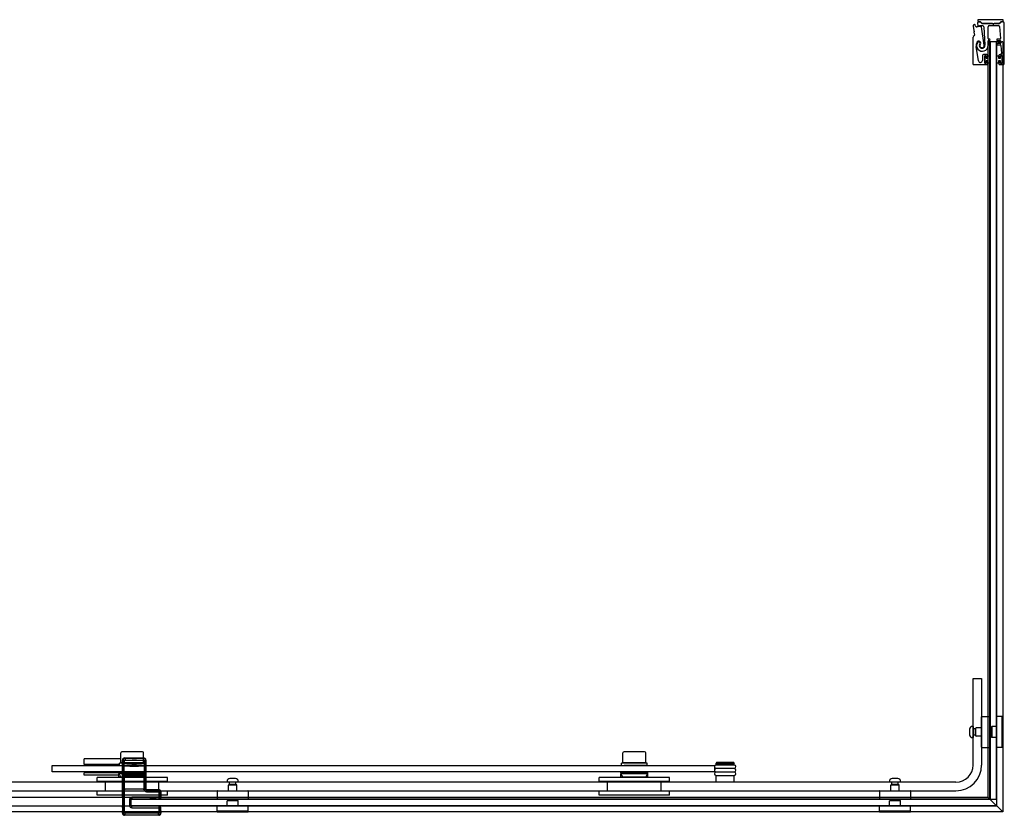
# Model space of a CAD drawing. Header units: millimetres. Extents: x 3698.08 to 3699.46, y 3609.2 to 3609.95.
# Tile 2 of 2: x 3698.54 to 3699.46, y 3609.2 to 3609.95. Entities that reach past the tile are written whole.
import ezdxf

# ---------------------------------------------------------------- set-up
doc = ezdxf.new("R2010")
doc.units = ezdxf.units.MM
doc.layers.add('SANINDUSA', color=3, linetype='Continuous')

msp = doc.modelspace()

# ---------------------------------------------------------------- linework, layer by layer
at = {"layer": 'SANINDUSA'}
for p, q in [((3699.43893, 3609.94635), (3699.43893, 3609.94535)), ((3699.46287, 3609.94635), (3699.43893, 3609.94635)), ((3699.44092, 3609.94428), (3699.43992, 3609.94428)), ((3699.43993, 3609.94435), (3699.44092, 3609.94435)), ((3699.44092, 3609.94428), (3699.44092, 3609.94428)), ((3699.44254, 3609.94308), (3699.44162, 3609.94399)), ((3699.44187, 3609.94396), (3699.44278, 3609.94307)), ((3699.45928, 3609.94307), (3699.46019, 3609.94396)), ((3699.46044, 3609.94398), (3699.45954, 3609.94308)), ((3699.46114, 3609.94435), (3699.46187, 3609.94435)), ((3699.46261, 3609.94428), (3699.46114, 3609.94428)), ((3699.46287, 3609.94535), (3699.46287, 3609.94635)), ((3699.43466, 3609.94045), (3699.43526, 3609.93614)), ((3699.43538, 3609.93594), (3699.43574, 3609.93566)), ((3699.4358, 3609.93524), (3699.43553, 3609.93488)), ((3699.43704, 3609.94023), (3699.43666, 3609.94147)), ((3699.4387, 3609.94277), (3699.43912, 3609.94079)), ((3699.44516, 3609.92253), (3699.44262, 3609.93976)), ((3699.44324, 3609.94288), (3699.45882, 3609.94288)), ((3699.4526, 3609.94278), (3699.44324, 3609.94278)), ((3699.44476, 3609.93975), (3699.44568, 3609.92236)), ((3699.44873, 3609.92872), (3699.44873, 3609.93978)), ((3699.44973, 3609.94078), (3699.45842, 3609.94078)), ((3699.45326, 3609.94223), (3699.45278, 3609.94271)), ((3699.45444, 3609.94271), (3699.45396, 3609.94223)), ((3699.45883, 3609.94278), (3699.45462, 3609.94278)), ((3699.45941, 3609.93985), (3699.4602, 3609.92875)), ((3699.46386, 3609.90528), (3699.46386, 3609.94303)), ((3699.43453, 3609.92976), (3699.43453, 3609.90528)), ((3699.43573, 3609.93138), (3699.43482, 3609.93047)), ((3699.43547, 3609.93465), (3699.43587, 3609.9318)), ((3699.44873, 3609.92452), (3699.44873, 3609.92652)), ((3699.44914, 3609.92574), (3699.44884, 3609.92574)), ((3699.44884, 3609.21849), (3699.44884, 3609.92574)), ((3699.44914, 3609.92574), (3699.44949, 3609.92574)), ((3699.44991, 3609.92822), (3699.44923, 3609.92822)), ((3699.44923, 3609.92702), (3699.44991, 3609.92702)), ((3699.44999, 3609.92574), (3699.44949, 3609.92574)), ((3699.44999, 3609.92574), (3699.45033, 3609.92574)), ((3699.45689, 3609.92574), (3699.45033, 3609.92574)), ((3699.45033, 3609.21699), (3699.45033, 3609.92574)), ((3699.45061, 3609.92574), (3699.45061, 3609.21674)), ((3699.45661, 3609.92574), (3699.45061, 3609.92574)), ((3699.45661, 3609.21674), (3699.45661, 3609.92574)), ((3699.45689, 3609.21043), (3699.45689, 3609.92574)), ((3699.45689, 3609.92574), (3699.45719, 3609.92574)), ((3699.45819, 3609.92574), (3699.45719, 3609.92574)), ((3699.4597, 3609.92822), (3699.45731, 3609.92822)), ((3699.45731, 3609.92702), (3699.45986, 3609.92702)), ((3699.45819, 3609.92574), (3699.46139, 3609.92574)), ((3699.46036, 3609.92655), (3699.4605, 3609.92455)), ((3699.46239, 3609.92574), (3699.46139, 3609.92574)), ((3699.46239, 3609.92574), (3699.46239, 3609.20494)), ((3699.43972, 3609.90782), (3699.43759, 3609.92128)), ((3699.44991, 3609.92402), (3699.44923, 3609.92402)), ((3699.44923, 3609.92282), (3699.44991, 3609.92282)), ((3699.46, 3609.92402), (3699.45731, 3609.92402)), ((3699.45731, 3609.92282), (3699.46016, 3609.92282)), ((3699.46065, 3609.92235), (3699.46119, 3609.91485)), ((3699.44336, 3609.91278), (3699.44336, 3609.90811)), ((3699.44736, 3609.91378), (3699.44436, 3609.91378)), ((3699.44566, 3609.90558), (3699.44566, 3609.91248)), ((3699.44581, 3609.90553), (3699.44581, 3609.91253)), ((3699.44581, 3609.91253), (3699.44681, 3609.91253)), ((3699.44596, 3609.91278), (3699.44666, 3609.91278)), ((3699.44681, 3609.91253), (3699.44681, 3609.91028)), ((3699.44681, 3609.91028), (3699.44881, 3609.91028)), ((3699.44881, 3609.90778), (3699.44681, 3609.90778)), ((3699.44681, 3609.90778), (3699.44681, 3609.90553)), ((3699.44696, 3609.91248), (3699.44696, 3609.91098)), ((3699.44696, 3609.90708), (3699.44696, 3609.90558)), ((3699.44726, 3609.91068), (3699.44806, 3609.91068)), ((3699.44806, 3609.90738), (3699.44726, 3609.90738)), ((3699.44836, 3609.91098), (3699.44836, 3609.91278)), ((3699.44836, 3609.90528), (3699.44836, 3609.90708)), ((3699.44881, 3609.91253), (3699.45061, 3609.91253)), ((3699.44881, 3609.91028), (3699.44881, 3609.91253)), ((3699.44881, 3609.90553), (3699.44881, 3609.90778)), ((3699.45061, 3609.91253), (3699.45061, 3609.90553)), ((3699.45661, 3609.91253), (3699.45841, 3609.91253)), ((3699.45661, 3609.90553), (3699.45661, 3609.91253)), ((3699.45841, 3609.91253), (3699.45841, 3609.91028)), ((3699.45841, 3609.91028), (3699.46041, 3609.91028)), ((3699.45841, 3609.90778), (3699.45841, 3609.90553)), ((3699.46041, 3609.90778), (3699.45841, 3609.90778)), ((3699.45886, 3609.91278), (3699.45886, 3609.91098)), ((3699.45886, 3609.90708), (3699.45886, 3609.90528)), ((3699.45916, 3609.91068), (3699.45996, 3609.91068)), ((3699.45996, 3609.90738), (3699.45916, 3609.90738)), ((3699.46019, 3609.91378), (3699.45986, 3609.91378)), ((3699.46026, 3609.91098), (3699.46026, 3609.91248)), ((3699.46026, 3609.90558), (3699.46026, 3609.90708)), ((3699.46041, 3609.91028), (3699.46041, 3609.91253)), ((3699.46041, 3609.91253), (3699.46141, 3609.91253)), ((3699.46041, 3609.90553), (3699.46041, 3609.90778)), ((3699.46056, 3609.91278), (3699.46126, 3609.91278)), ((3699.46141, 3609.91253), (3699.46141, 3609.90553)), ((3699.46156, 3609.91248), (3699.46156, 3609.90558)), ((3699.43553, 3609.90428), (3699.44736, 3609.90428)), ((3699.44681, 3609.90553), (3699.44581, 3609.90553)), ((3699.44666, 3609.90528), (3699.44596, 3609.90528)), ((3699.45061, 3609.90553), (3699.44881, 3609.90553)), ((3699.45841, 3609.90553), (3699.45661, 3609.90553)), ((3699.45986, 3609.90428), (3699.46286, 3609.90428)), ((3699.46141, 3609.90553), (3699.46041, 3609.90553)), ((3699.46126, 3609.90528), (3699.46056, 3609.90528)), ((3699.43461, 3609.32974), (3699.44261, 3609.32974)), ((3699.43461, 3609.24874), (3699.43461, 3609.32974)), ((3699.44261, 3609.32974), (3699.44261, 3609.24874)), ((3699.44261, 3609.26554), (3699.44261, 3609.29394)), ((3699.44291, 3609.29424), (3699.45031, 3609.29424)), ((3699.45061, 3609.29394), (3699.45061, 3609.26554)), ((3699.45661, 3609.29394), (3699.45661, 3609.26554)), ((3699.46151, 3609.29424), (3699.45691, 3609.29424)), ((3699.46161, 3609.29424), (3699.46161, 3609.26524)), ((3699.46261, 3609.29424), (3699.46161, 3609.29424)), ((3699.46261, 3609.29424), (3699.46261, 3609.26524)), ((3699.43131, 3609.28243), (3699.43131, 3609.27705)), ((3699.43461, 3609.28499), (3699.43387, 3609.28499)), ((3699.43461, 3609.28499), (3699.43461, 3609.27449)), ((3699.43667, 3609.28274), (3699.43461, 3609.28274)), ((3699.43667, 3609.28274), (3699.43667, 3609.27674)), ((3699.43699, 3609.2822), (3699.43667, 3609.28274)), ((3699.43711, 3609.27604), (3699.43711, 3609.28344)), ((3699.44261, 3609.28374), (3699.43741, 3609.28374)), ((3699.45161, 3609.28374), (3699.45061, 3609.28374)), ((3699.45161, 3609.28434), (3699.45211, 3609.28484)), ((3699.45161, 3609.28434), (3699.45161, 3609.27514)), ((3699.45211, 3609.28484), (3699.45211, 3609.27464)), ((3699.45661, 3609.28484), (3699.45211, 3609.28484)), ((3699.43461, 3609.27449), (3699.43387, 3609.27449)), ((3699.43667, 3609.27674), (3699.43461, 3609.27674)), ((3699.43699, 3609.27729), (3699.43667, 3609.27674)), ((3699.44261, 3609.27574), (3699.43741, 3609.27574)), ((3699.45161, 3609.27574), (3699.45061, 3609.27574)), ((3699.45161, 3609.27514), (3699.45211, 3609.27464)), ((3699.45661, 3609.27464), (3699.45211, 3609.27464)), ((3699.44291, 3609.26524), (3699.45031, 3609.26524)), ((3699.46151, 3609.26524), (3699.45691, 3609.26524)), ((3699.46261, 3609.26524), (3699.46161, 3609.26524)), ((3698.63688, 3609.25444), (3698.60253, 3609.25444)), ((3698.60253, 3609.24944), (3698.60253, 3609.25444)), ((3698.63688, 3609.25074), (3698.63688, 3609.26024)), ((3698.65718, 3609.26124), (3698.63788, 3609.26124)), ((3698.63832, 3609.25339), (3698.63871, 3609.253)), ((3698.63832, 3609.21901), (3698.63832, 3609.25339)), ((3698.63871, 3609.253), (3698.64021, 3609.253)), ((3698.63871, 3609.253), (3698.63871, 3609.25045)), ((3698.64021, 3609.25045), (3698.64021, 3609.253)), ((3698.64071, 3609.255), (3698.64032, 3609.25539)), ((3698.64032, 3609.25539), (3698.6467, 3609.25539)), ((3698.65792, 3609.255), (3698.64071, 3609.255)), ((3698.64071, 3609.255), (3698.64071, 3609.2535)), ((3698.64071, 3609.2535), (3698.65792, 3609.2535)), ((3698.64693, 3609.25562), (3698.64667, 3609.25535)), ((3698.65197, 3609.25535), (3698.64667, 3609.25535)), ((3698.64686, 3609.25524), (3698.64667, 3609.25535)), ((3698.65177, 3609.25524), (3698.64686, 3609.25524)), ((3698.64693, 3609.25562), (3698.6517, 3609.25562)), ((3698.6517, 3609.25562), (3698.65197, 3609.25535)), ((3698.65177, 3609.25524), (3698.65197, 3609.25535)), ((3698.65193, 3609.25539), (3698.65832, 3609.25539)), ((3698.65832, 3609.25539), (3698.65792, 3609.255)), ((3698.65792, 3609.2535), (3698.65792, 3609.255)), ((3698.65818, 3609.25074), (3698.65818, 3609.26024)), ((3698.65842, 3609.253), (3698.65842, 3609.25045)), ((3698.65842, 3609.253), (3698.65992, 3609.253)), ((3698.65992, 3609.253), (3698.66032, 3609.25339)), ((3698.65992, 3609.25045), (3698.65992, 3609.253)), ((3698.66032, 3609.25339), (3698.66032, 3609.22674)), ((3699.10688, 3609.25074), (3699.10688, 3609.26024)), ((3699.12718, 3609.26124), (3699.10788, 3609.26124)), ((3699.12818, 3609.25074), (3699.12818, 3609.26024)), ((3698.57253, 3609.24844), (3699.19253, 3609.24844)), ((3698.57253, 3609.24244), (3698.57253, 3609.24844)), ((3698.63553, 3609.24944), (3698.60253, 3609.24944)), ((3698.60303, 3609.24944), (3698.60303, 3609.24844)), ((3698.63553, 3609.24844), (3698.63553, 3609.25044)), ((3698.65818, 3609.25074), (3698.63688, 3609.25074)), ((3698.63839, 3609.24819), (3698.63842, 3609.25019)), ((3698.6384, 3609.24819), (3698.63989, 3609.24819)), ((3698.6384, 3609.24819), (3698.6384, 3609.24169)), ((3698.63843, 3609.25019), (3698.63871, 3609.25045)), ((3698.64021, 3609.25045), (3698.63871, 3609.25045)), ((3698.63903, 3609.25044), (3698.63903, 3609.25074)), ((3698.63979, 3609.2487), (3698.64007, 3609.24895)), ((3698.63989, 3609.24169), (3698.63989, 3609.24819)), ((3698.64007, 3609.24895), (3698.64021, 3609.25045)), ((3698.64632, 3609.24849), (3698.65232, 3609.24848)), ((3698.64646, 3609.24847), (3698.64645, 3609.24849)), ((3698.65217, 3609.24847), (3698.64646, 3609.24847)), ((3698.64686, 3609.24824), (3698.64646, 3609.24847)), ((3698.65177, 3609.24824), (3698.64686, 3609.24824)), ((3698.6469, 3609.24803), (3698.65173, 3609.24803)), ((3698.64732, 3609.24762), (3698.6469, 3609.24803)), ((3698.64732, 3609.24762), (3698.65132, 3609.24762)), ((3698.65132, 3609.24762), (3698.65173, 3609.24803)), ((3698.65177, 3609.24824), (3698.65217, 3609.24847)), ((3698.65217, 3609.24847), (3698.65219, 3609.24849)), ((3698.65533, 3609.24844), (3698.65533, 3609.24844)), ((3698.65603, 3609.25044), (3698.65603, 3609.25074)), ((3698.65992, 3609.25045), (3698.65842, 3609.25045)), ((3698.65842, 3609.25045), (3698.65856, 3609.24896)), ((3698.65856, 3609.24896), (3698.65885, 3609.2487)), ((3698.65874, 3609.24819), (3698.66024, 3609.24819)), ((3698.65874, 3609.24819), (3698.65874, 3609.24169)), ((3698.65953, 3609.24844), (3698.65953, 3609.25044)), ((3698.65992, 3609.25045), (3698.6602, 3609.2502)), ((3698.66021, 3609.2502), (3698.66024, 3609.24819)), ((3698.66024, 3609.24169), (3698.66024, 3609.24819)), ((3699.10553, 3609.24844), (3699.10553, 3609.25044)), ((3699.12818, 3609.25074), (3699.10688, 3609.25074)), ((3699.10903, 3609.25044), (3699.10903, 3609.25074)), ((3699.12533, 3609.24844), (3699.12533, 3609.24844)), ((3699.12603, 3609.25044), (3699.12603, 3609.25074)), ((3699.12953, 3609.24844), (3699.12953, 3609.25044)), ((3699.19253, 3609.24844), (3699.19253, 3609.24244)), ((3699.19453, 3609.25114), (3699.19403, 3609.25064)), ((3699.21103, 3609.25064), (3699.19403, 3609.25064)), ((3699.19403, 3609.24914), (3699.19403, 3609.25064)), ((3699.21103, 3609.24914), (3699.19403, 3609.24914)), ((3699.21103, 3609.24879), (3699.19403, 3609.24879)), ((3699.19403, 3609.24579), (3699.21103, 3609.24579)), ((3699.21103, 3609.24544), (3699.19403, 3609.24544)), ((3699.21053, 3609.25114), (3699.19453, 3609.25114)), ((3699.19553, 3609.24879), (3699.19553, 3609.24914)), ((3699.19553, 3609.24544), (3699.19553, 3609.24579)), ((3699.20953, 3609.24879), (3699.20953, 3609.24914)), ((3699.20953, 3609.24544), (3699.20953, 3609.24579)), ((3699.21053, 3609.25114), (3699.21103, 3609.25064)), ((3699.21103, 3609.24914), (3699.21103, 3609.25064)), ((3699.19253, 3609.24244), (3698.57253, 3609.24244)), ((3698.63503, 3609.24144), (3698.60253, 3609.24144)), ((3698.60253, 3609.23944), (3698.60253, 3609.24144)), ((3698.63503, 3609.23944), (3698.60253, 3609.23944)), ((3698.60353, 3609.24244), (3698.60353, 3609.24144)), ((3698.68053, 3609.23724), (3698.61453, 3609.23724)), ((3698.61453, 3609.23324), (3698.61453, 3609.23724)), ((3698.63503, 3609.24144), (3698.63503, 3609.24244)), ((3698.63503, 3609.24144), (3698.63503, 3609.24044)), ((3698.63503, 3609.24144), (3698.66003, 3609.24144)), ((3698.63503, 3609.24144), (3698.63503, 3609.24144)), ((3698.63503, 3609.23944), (3698.63503, 3609.24044)), ((3698.66003, 3609.24044), (3698.63503, 3609.24044)), ((3698.63503, 3609.23724), (3698.63503, 3609.23944)), ((3698.63589, 3609.23855), (3698.63538, 3609.24044)), ((3698.65772, 3609.23744), (3698.63734, 3609.23744)), ((3698.63839, 3609.24169), (3698.63842, 3609.23968)), ((3698.6384, 3609.24169), (3698.63989, 3609.24169)), ((3698.63843, 3609.23968), (3698.63871, 3609.23943)), ((3698.63859, 3609.22747), (3698.63859, 3609.23786)), ((3698.63859, 3609.23786), (3698.6386, 3609.23786)), ((3698.6386, 3609.22747), (3698.6386, 3609.23786)), ((3698.63861, 3609.23906), (3698.63871, 3609.23915)), ((3698.64031, 3609.23906), (3698.63861, 3609.23906)), ((3698.63861, 3609.23886), (3698.63871, 3609.23895)), ((3698.63871, 3609.23943), (3698.64021, 3609.23943)), ((3698.63871, 3609.23943), (3698.63871, 3609.23915)), ((3698.63871, 3609.23895), (3698.63871, 3609.22638)), ((3698.63979, 3609.24118), (3698.64007, 3609.24092)), ((3698.64021, 3609.23943), (3698.64007, 3609.24092)), ((3698.64021, 3609.23918), (3698.64021, 3609.23943)), ((3698.64021, 3609.23918), (3698.65842, 3609.23918)), ((3698.64021, 3609.22635), (3698.64021, 3609.23898)), ((3698.64021, 3609.23898), (3698.65842, 3609.23898)), ((3698.64031, 3609.23906), (3698.6404, 3609.23914)), ((3698.6404, 3609.23914), (3698.6404, 3609.23898)), ((3698.6409, 3609.23915), (3698.65774, 3609.23915)), ((3698.6409, 3609.23898), (3698.6409, 3609.23915)), ((3698.65774, 3609.23915), (3698.65774, 3609.23898)), ((3698.65824, 3609.23914), (3698.65832, 3609.23906)), ((3698.65824, 3609.23898), (3698.65824, 3609.23914)), ((3698.66002, 3609.23906), (3698.65832, 3609.23906)), ((3698.65856, 3609.24092), (3698.65842, 3609.23943)), ((3698.65842, 3609.23943), (3698.65992, 3609.23943)), ((3698.65842, 3609.23943), (3698.65842, 3609.23918)), ((3698.65842, 3609.23898), (3698.65842, 3609.22635)), ((3698.65856, 3609.24092), (3698.65885, 3609.24117)), ((3698.65874, 3609.24169), (3698.66024, 3609.24169)), ((3698.65917, 3609.23855), (3698.65968, 3609.24044)), ((3698.65992, 3609.23943), (3698.6602, 3609.23968)), ((3698.65992, 3609.23915), (3698.65992, 3609.23943)), ((3698.65992, 3609.23915), (3698.66002, 3609.23906)), ((3698.65992, 3609.22638), (3698.65992, 3609.23895)), ((3698.65992, 3609.23895), (3698.66002, 3609.23886)), ((3698.66003, 3609.24144), (3698.66003, 3609.24244)), ((3698.66003, 3609.24044), (3698.66003, 3609.24144)), ((3698.66003, 3609.23944), (3698.66003, 3609.24044)), ((3698.66003, 3609.23724), (3698.66003, 3609.23944)), ((3698.66004, 3609.23786), (3698.66004, 3609.22747)), ((3698.66004, 3609.23786), (3698.66004, 3609.23786)), ((3698.66004, 3609.23786), (3698.66004, 3609.22747)), ((3698.66021, 3609.23968), (3698.66024, 3609.24169)), ((3698.68053, 3609.23324), (3698.68053, 3609.23724)), ((3698.74422, 3609.23604), (3698.73884, 3609.23604)), ((3699.15053, 3609.23724), (3699.08453, 3609.23724)), ((3699.08453, 3609.23324), (3699.08453, 3609.23724)), ((3699.10503, 3609.24144), (3699.10503, 3609.24244)), ((3699.10503, 3609.24144), (3699.10503, 3609.24044)), ((3699.10503, 3609.24144), (3699.13003, 3609.24144)), ((3699.10503, 3609.24144), (3699.10503, 3609.24144)), ((3699.10503, 3609.23944), (3699.10503, 3609.24044)), ((3699.13003, 3609.24044), (3699.10503, 3609.24044)), ((3699.10503, 3609.23724), (3699.10503, 3609.23944)), ((3699.10589, 3609.23855), (3699.10538, 3609.24044)), ((3699.12772, 3609.23744), (3699.10733, 3609.23744)), ((3699.12917, 3609.23855), (3699.12968, 3609.24044)), ((3699.13003, 3609.24144), (3699.13003, 3609.24244)), ((3699.13003, 3609.24044), (3699.13003, 3609.24144)), ((3699.13003, 3609.23944), (3699.13003, 3609.24044)), ((3699.13003, 3609.23724), (3699.13003, 3609.23944)), ((3699.15053, 3609.23324), (3699.15053, 3609.23724)), ((3699.19403, 3609.24244), (3699.21103, 3609.24244)), ((3699.21103, 3609.24209), (3699.19403, 3609.24209)), ((3699.19403, 3609.23909), (3699.21103, 3609.23909)), ((3699.21103, 3609.23874), (3699.19403, 3609.23874)), ((3699.19403, 3609.23274), (3699.19403, 3609.23874)), ((3699.19553, 3609.24209), (3699.19553, 3609.24244)), ((3699.19553, 3609.23874), (3699.19553, 3609.23909)), ((3699.20953, 3609.24209), (3699.20953, 3609.24244)), ((3699.20953, 3609.23874), (3699.20953, 3609.23909)), ((3699.21103, 3609.23274), (3699.21103, 3609.23874)), ((3699.36422, 3609.23604), (3699.35884, 3609.23604)), ((3699.41861, 3609.23274), (3698.14965, 3609.23274)), ((3698.68053, 3609.23324), (3698.61453, 3609.23324)), ((3698.62253, 3609.22424), (3698.62253, 3609.23324)), ((3698.6386, 3609.22747), (3698.63859, 3609.22747)), ((3698.63871, 3609.22638), (3698.63861, 3609.22647)), ((3698.63871, 3609.22618), (3698.63861, 3609.22627)), ((3698.63861, 3609.22627), (3698.64031, 3609.22627)), ((3698.63871, 3609.22618), (3698.63871, 3609.20414)), ((3698.65842, 3609.22635), (3698.64021, 3609.22635)), ((3698.64021, 3609.20414), (3698.64021, 3609.22615)), ((3698.65843, 3609.22615), (3698.64021, 3609.22615)), ((3698.6404, 3609.22619), (3698.64031, 3609.22627)), ((3698.6404, 3609.22635), (3698.6404, 3609.22619)), ((3698.6409, 3609.22618), (3698.6409, 3609.22635)), ((3698.65774, 3609.22618), (3698.6409, 3609.22618)), ((3698.65774, 3609.22635), (3698.65774, 3609.22618)), ((3698.65824, 3609.22619), (3698.65824, 3609.22635)), ((3698.65832, 3609.22627), (3698.65824, 3609.22619)), ((3698.65832, 3609.22627), (3698.66004, 3609.22627)), ((3698.65843, 3609.22615), (3698.65994, 3609.22617)), ((3698.66002, 3609.22647), (3698.65992, 3609.22638)), ((3698.66004, 3609.22627), (3698.65994, 3609.22618)), ((3698.66032, 3609.22674), (3698.66003, 3609.22646)), ((3698.66003, 3609.22646), (3698.66004, 3609.22627)), ((3698.66004, 3609.22747), (3698.66004, 3609.22747)), ((3698.66092, 3609.22535), (3698.66132, 3609.22574)), ((3698.67192, 3609.22535), (3698.66092, 3609.22535)), ((3698.66092, 3609.22535), (3698.66092, 3609.22385)), ((3698.66132, 3609.22574), (3698.67232, 3609.22574)), ((3698.67232, 3609.22574), (3698.67192, 3609.22535)), ((3698.67192, 3609.22385), (3698.67192, 3609.22535)), ((3698.67253, 3609.22424), (3698.67253, 3609.23324)), ((3698.73628, 3609.23274), (3698.73628, 3609.23348)), ((3698.74678, 3609.23274), (3698.73628, 3609.23274)), ((3698.73753, 3609.22474), (3698.73753, 3609.22994)), ((3698.73783, 3609.23024), (3698.74523, 3609.23024)), ((3698.73853, 3609.23068), (3698.73853, 3609.23274)), ((3698.74453, 3609.23068), (3698.73853, 3609.23068)), ((3698.73907, 3609.23037), (3698.73853, 3609.23068)), ((3698.74399, 3609.23037), (3698.74453, 3609.23068)), ((3698.74453, 3609.23068), (3698.74453, 3609.23274)), ((3698.74553, 3609.22474), (3698.74553, 3609.22994)), ((3698.74678, 3609.23274), (3698.74678, 3609.23348)), ((3699.15053, 3609.23324), (3699.08453, 3609.23324)), ((3699.09253, 3609.22424), (3699.09253, 3609.23324)), ((3699.14253, 3609.22424), (3699.14253, 3609.23324)), ((3699.35628, 3609.23274), (3699.35628, 3609.23348)), ((3699.36678, 3609.23274), (3699.35628, 3609.23274)), ((3699.35753, 3609.22474), (3699.35753, 3609.22994)), ((3699.35783, 3609.23024), (3699.36523, 3609.23024)), ((3699.35853, 3609.23068), (3699.35853, 3609.23274)), ((3699.36453, 3609.23068), (3699.35853, 3609.23068)), ((3699.35907, 3609.23037), (3699.35853, 3609.23068)), ((3699.36399, 3609.23037), (3699.36453, 3609.23068)), ((3699.36453, 3609.23068), (3699.36453, 3609.23274)), ((3699.36553, 3609.22474), (3699.36553, 3609.22994)), ((3699.36678, 3609.23274), (3699.36678, 3609.23348)), ((3698.64253, 3609.21849), (3698.14907, 3609.21849)), ((3698.14965, 3609.22474), (3699.41861, 3609.22474)), ((3699.44884, 3609.21849), (3698.54253, 3609.21849)), ((3698.68053, 3609.22424), (3698.61453, 3609.22424)), ((3698.61453, 3609.22074), (3698.61453, 3609.22424)), ((3698.68053, 3609.22074), (3698.61453, 3609.22074)), ((3698.63832, 3609.21901), (3698.63835, 3609.21897)), ((3698.63837, 3609.21812), (3698.63837, 3609.21195)), ((3698.64503, 3609.21666), (3698.64653, 3609.21666)), ((3698.64503, 3609.21666), (3698.64503, 3609.21083)), ((3698.64653, 3609.21043), (3698.64653, 3609.21849)), ((3699.45033, 3609.21699), (3698.64653, 3609.21699)), ((3698.64653, 3609.21674), (3699.45653, 3609.21674)), ((3698.64653, 3609.21074), (3698.64653, 3609.21674)), ((3698.64653, 3609.21083), (3698.64653, 3609.21666)), ((3698.64682, 3609.21694), (3698.64703, 3609.21716)), ((3698.67264, 3609.21694), (3698.64682, 3609.21694)), ((3698.64703, 3609.21866), (3698.64703, 3609.21716)), ((3698.67242, 3609.21866), (3698.64703, 3609.21866)), ((3698.64703, 3609.21716), (3698.67242, 3609.21716)), ((3698.66092, 3609.22385), (3698.67192, 3609.22385)), ((3698.67242, 3609.22335), (3698.67392, 3609.22335)), ((3698.67242, 3609.22335), (3698.67242, 3609.21866)), ((3698.67242, 3609.21866), (3698.67242, 3609.21716)), ((3698.67392, 3609.21866), (3698.67242, 3609.21866)), ((3698.67242, 3609.21716), (3698.67264, 3609.21694)), ((3698.67392, 3609.22335), (3698.67432, 3609.22374)), ((3698.67392, 3609.21866), (3698.67392, 3609.22335)), ((3698.67414, 3609.21844), (3698.67392, 3609.21866)), ((3698.67415, 3609.21884), (3698.67432, 3609.21901)), ((3698.67432, 3609.22374), (3698.67432, 3609.21901)), ((3698.68053, 3609.22074), (3698.68053, 3609.22424)), ((3698.72703, 3609.22444), (3698.72703, 3609.21704)), ((3698.72733, 3609.22474), (3698.75573, 3609.22474)), ((3698.75573, 3609.21674), (3698.72733, 3609.21674)), ((3698.73693, 3609.21574), (3698.73643, 3609.21524)), ((3698.74613, 3609.21574), (3698.73693, 3609.21574)), ((3698.73753, 3609.21574), (3698.73753, 3609.21674)), ((3698.74553, 3609.21574), (3698.74553, 3609.21674)), ((3698.74613, 3609.21574), (3698.74663, 3609.21524)), ((3698.75603, 3609.22444), (3698.75603, 3609.21704)), ((3699.15053, 3609.22424), (3699.08453, 3609.22424)), ((3699.08453, 3609.22074), (3699.08453, 3609.22424)), ((3699.15053, 3609.22074), (3699.08453, 3609.22074)), ((3699.15053, 3609.22074), (3699.15053, 3609.22424)), ((3699.34703, 3609.22444), (3699.34703, 3609.21704)), ((3699.34733, 3609.22474), (3699.37573, 3609.22474)), ((3699.37573, 3609.21674), (3699.34733, 3609.21674)), ((3699.35693, 3609.21574), (3699.35643, 3609.21524)), ((3699.36613, 3609.21574), (3699.35693, 3609.21574)), ((3699.35753, 3609.21574), (3699.35753, 3609.21674)), ((3699.36553, 3609.21574), (3699.36553, 3609.21674)), ((3699.36613, 3609.21574), (3699.36663, 3609.21524)), ((3699.37603, 3609.22444), (3699.37603, 3609.21704)), ((3699.46239, 3609.20494), (3699.44884, 3609.21849)), ((3699.45061, 3609.21674), (3699.45661, 3609.21674)), ((3699.45653, 3609.21674), (3699.45653, 3609.21074)), ((3698.64253, 3609.21044), (3698.14907, 3609.21044)), ((3699.45689, 3609.21043), (3698.54253, 3609.21043)), ((3698.63838, 3609.21095), (3698.63848, 3609.21048)), ((3698.6385, 3609.20914), (3698.6385, 3609.20594)), ((3698.64503, 3609.21083), (3698.64653, 3609.21083)), ((3699.45653, 3609.21074), (3698.64653, 3609.21074)), ((3698.64682, 3609.21054), (3698.67264, 3609.21054)), ((3698.64703, 3609.21033), (3698.64682, 3609.21054)), ((3698.64703, 3609.20883), (3698.64703, 3609.21033)), ((3698.67242, 3609.21033), (3698.64703, 3609.21033)), ((3698.64703, 3609.20883), (3698.67242, 3609.20883)), ((3698.67264, 3609.21054), (3698.67242, 3609.21033)), ((3698.67242, 3609.21033), (3698.67242, 3609.20883)), ((3698.67242, 3609.20883), (3698.67392, 3609.20883)), ((3698.67242, 3609.20883), (3698.67242, 3609.20414)), ((3698.67392, 3609.20883), (3698.67414, 3609.20904)), ((3698.67392, 3609.20414), (3698.67392, 3609.20883)), ((3698.67414, 3609.20594), (3698.67414, 3609.20904)), ((3698.72703, 3609.20584), (3698.72703, 3609.21044)), ((3698.75573, 3609.21074), (3698.72733, 3609.21074)), ((3698.74663, 3609.21524), (3698.73643, 3609.21524)), ((3698.73643, 3609.21074), (3698.73643, 3609.21524)), ((3698.74663, 3609.21074), (3698.74663, 3609.21524)), ((3698.75603, 3609.20584), (3698.75603, 3609.21044)), ((3699.34703, 3609.20584), (3699.34703, 3609.21044)), ((3699.37573, 3609.21074), (3699.34733, 3609.21074)), ((3699.36663, 3609.21524), (3699.35643, 3609.21524)), ((3699.35643, 3609.21074), (3699.35643, 3609.21524)), ((3699.36663, 3609.21074), (3699.36663, 3609.21524)), ((3699.37603, 3609.20584), (3699.37603, 3609.21044)), ((3699.46239, 3609.20494), (3698.14907, 3609.20494)), ((3698.63847, 3609.20459), (3698.63832, 3609.20443)), ((3698.63832, 3609.20374), (3698.63832, 3609.20443)), ((3698.63871, 3609.20414), (3698.63832, 3609.20374)), ((3698.63871, 3609.20414), (3698.64021, 3609.20414)), ((3698.64032, 3609.20174), (3698.64071, 3609.20214)), ((3698.67232, 3609.20174), (3698.64032, 3609.20174)), ((3698.64071, 3609.20214), (3698.64071, 3609.20364)), ((3698.67192, 3609.20364), (3698.64071, 3609.20364)), ((3698.64071, 3609.20214), (3698.67192, 3609.20214)), ((3698.67192, 3609.20214), (3698.67192, 3609.20364)), ((3698.67192, 3609.20214), (3698.67232, 3609.20174)), ((3698.67392, 3609.20414), (3698.67242, 3609.20414)), ((3698.67432, 3609.20374), (3698.67392, 3609.20414)), ((3698.67432, 3609.20443), (3698.67416, 3609.20459)), ((3698.67432, 3609.20443), (3698.67432, 3609.20374)), ((3698.75603, 3609.20574), (3698.72703, 3609.20574)), ((3698.72703, 3609.20474), (3698.72703, 3609.20574)), ((3698.75603, 3609.20474), (3698.72703, 3609.20474)), ((3698.75603, 3609.20474), (3698.75603, 3609.20574)), ((3699.37603, 3609.20574), (3699.34703, 3609.20574)), ((3699.34703, 3609.20474), (3699.34703, 3609.20574)), ((3699.37603, 3609.20474), (3699.34703, 3609.20474)), ((3699.37603, 3609.20474), (3699.37603, 3609.20574))]:
    msp.add_line(p, q, dxfattribs=at)
for centre, radius, start, end in [((3699.43992, 3609.94303), 0.00125, 90, 192.04088), ((3699.43993, 3609.94535), 0.001, 180, 270), ((3699.44092, 3609.943), 0.00135, 45, 90), ((3699.44092, 3609.94328), 0.001, 45, 90), ((3699.46114, 3609.943), 0.00135, 90, 134.5552), ((3699.46115, 3609.94328), 0.001, 90.5341, 135.0893), ((3699.46187, 3609.94535), 0.001, 270, 0), ((3699.46261, 3609.94303), 0.00125, 0, 90), ((3699.43565, 3609.94058), 0.001, 112.04163, 188), ((3699.43556, 3609.93618), 0.0003, 188, 233), ((3699.44308, 3609.92223), 0.02081, 109.8637, 112.04163), ((3699.43577, 3609.9347), 0.0003, 143, 188), ((3699.43556, 3609.93542), 0.0003, 323, 53), ((3699.43618, 3609.94132), 0.0005, 17.04088, 109.8637), ((3699.43799, 3609.94052), 0.001, 197.04088, 285.53185), ((3699.44308, 3609.92223), 0.01799, 93.12571, 105.53185), ((3699.43961, 3609.94089), 0.0005, 192.04088, 280.53185), ((3699.44308, 3609.92223), 0.01849, 87.75015, 100.53185), ((3699.44213, 3609.93969), 0.0005, 8.37556, 93.12571), ((3699.44324, 3609.94378), 0.001, 225, 270), ((3699.44324, 3609.94353), 0.00065, 225.61761, 270), ((3699.44377, 3609.9397), 0.001, 3, 87.75015), ((3699.44973, 3609.93978), 0.001, 90, 180), ((3699.4526, 3609.94253), 0.00025, 45, 90), ((3699.45361, 3609.94258), 0.0005, 225, 315), ((3699.45462, 3609.94253), 0.00025, 90, 135), ((3699.45842, 3609.93978), 0.001, 4.05698, 90), ((3699.45882, 3609.94353), 0.00065, 270, 314.5552), ((3699.45883, 3609.94378), 0.001, 270, 315.0893), ((3699.43553, 3609.92976), 0.001, 135, 180), ((3699.43538, 3609.93173), 0.0005, 315, 8), ((3699.4435, 3609.92221), 0.00598, 145.53071, 188.99386), ((3699.44002, 3609.9246), 0.00177, 322.18488, 145.53071), ((3699.43996, 3609.92449), 0.00125, 323.97828, 145.37372), ((3699.44923, 3609.92872), 0.0005, 180, 270), ((3699.44923, 3609.92652), 0.0005, 90, 180), ((3699.44991, 3609.92762), 0.0006, 270, 90), ((3699.45731, 3609.92762), 0.0006, 90, 270), ((3699.4597, 3609.92872), 0.0005, 270, 4.05698), ((3699.45986, 3609.92652), 0.0005, 4.05698, 90), ((3699.44335, 3609.92215), 0.00537, 145.37372, 1.62094), ((3699.44308, 3609.92223), 0.0026, 143.97828, 3), ((3699.44308, 3609.92223), 0.0021, 142.18488, 8.37556), ((3699.44923, 3609.92452), 0.0005, 180, 270), ((3699.44923, 3609.92232), 0.0005, 90, 181.62094), ((3699.44991, 3609.92342), 0.0006, 270, 90), ((3699.45731, 3609.92342), 0.0006, 90, 270), ((3699.46, 3609.92452), 0.0005, 270, 4.05698), ((3699.46016, 3609.92232), 0.0005, 4.05698, 90), ((3699.44153, 3609.90811), 0.00183, 188.99386, 0), ((3699.44436, 3609.91278), 0.001, 90, 180), ((3699.44596, 3609.91248), 0.0003, 90, 180), ((3699.44666, 3609.91248), 0.0003, 0, 90), ((3699.44726, 3609.91098), 0.0003, 180, 270), ((3699.44726, 3609.90708), 0.0003, 90, 180), ((3699.44736, 3609.91278), 0.001, 0, 90), ((3699.44806, 3609.91098), 0.0003, 270, 0), ((3699.44806, 3609.90708), 0.0003, 0, 90), ((3699.45986, 3609.91278), 0.001, 90, 180), ((3699.45916, 3609.91098), 0.0003, 180, 270), ((3699.45916, 3609.90708), 0.0003, 90, 180), ((3699.45996, 3609.91098), 0.0003, 270, 0), ((3699.45996, 3609.90708), 0.0003, 0, 90), ((3699.46019, 3609.91478), 0.001, 270, 4.05698), ((3699.46056, 3609.91248), 0.0003, 90, 180), ((3699.46126, 3609.91248), 0.0003, 0, 90), ((3699.43553, 3609.90528), 0.001, 180, 270), ((3699.44596, 3609.90558), 0.0003, 180, 270), ((3699.44666, 3609.90558), 0.0003, 270, 0), ((3699.44736, 3609.90528), 0.001, 270, 0), ((3699.45986, 3609.90528), 0.001, 180, 270), ((3699.46056, 3609.90558), 0.0003, 180, 270), ((3699.46126, 3609.90558), 0.0003, 270, 0), ((3699.46286, 3609.90528), 0.001, 270, 0), ((3699.44291, 3609.29394), 0.0003, 90, 180), ((3699.45031, 3609.29394), 0.0003, 0, 90), ((3699.45691, 3609.29394), 0.0003, 90, 180), ((3699.46151, 3609.29414), 0.0001, 0, 90), ((3699.43387, 3609.28243), 0.00256, 90, 180), ((3699.43711, 3609.28227), 0.000144, 210, 269.84522), ((3699.43741, 3609.28344), 0.0003, 90, 180), ((3699.43387, 3609.27705), 0.00256, 180, 270), ((3699.43711, 3609.27721), 0.000144, 90.15478, 150), ((3699.43741, 3609.27604), 0.0003, 180, 270), ((3699.44291, 3609.26554), 0.0003, 180, 270), ((3699.45031, 3609.26554), 0.0003, 270, 0), ((3699.45691, 3609.26554), 0.0003, 180, 270), ((3699.46151, 3609.26534), 0.0001, 270, 0), ((3698.63788, 3609.26024), 0.001, 90, 180), ((3698.64679, 3609.25512), 0.000144, 338.24466, 60), ((3698.65185, 3609.25512), 0.000144, 120, 201.75534), ((3698.65718, 3609.26024), 0.001, 0, 90), ((3699.10788, 3609.26024), 0.001, 90, 180), ((3699.12718, 3609.26024), 0.001, 0, 90), ((3698.6493, 3609.3483), 0.10005, 264.54353, 268.56407), ((3698.64195, 3609.24889), 0.00217, 185.00495, 198.86511), ((3698.6493, 3609.3483), 0.10055, 264.63273, 268.78175), ((3698.6493, 3609.3483), 0.09977, 264.69184, 275.32621), ((3698.6493, 3609.3483), 0.09827, 264.69184, 275.32621), ((3698.64649, 3609.2491), 0.000652, 254.7859, 270.44944), ((3698.64679, 3609.24812), 0.000144, 323.70764, 60), ((3698.6493, 3609.3483), 0.10055, 271.23628, 275.38492), ((3698.65185, 3609.24812), 0.000144, 120, 216.29236), ((3698.6493, 3609.3483), 0.10005, 271.45448, 275.47448), ((3698.65668, 3609.2489), 0.00217, 341.09228, 354.9415), ((3699.19403, 3609.24729), 0.0015, 90, 270), ((3699.19403, 3609.24394), 0.0015, 90, 270), ((3699.21103, 3609.24729), 0.0015, 270, 90), ((3699.21103, 3609.24394), 0.0015, 270, 90), ((3699.41861, 3609.24874), 0.024, 270, 0), ((3699.41861, 3609.24874), 0.016, 270, 0), ((3698.63734, 3609.23894), 0.0015, 195.06623, 270), ((3698.63894, 3609.23694), 0.0005, 37.38497, 90), ((3698.64195, 3609.24099), 0.00217, 161.13243, 174.99751), ((3698.6493, 3609.14158), 0.10005, 84.52552, 95.45647), ((3698.6493, 3609.14158), 0.10055, 84.61508, 95.36727), ((3698.6493, 3609.14158), 0.09977, 84.67379, 95.30816), ((3698.6493, 3609.14158), 0.09827, 84.67379, 95.30816), ((3698.65612, 3609.23694), 0.0005, 90, 142.61503), ((3698.65772, 3609.23894), 0.0015, 270, 344.93377), ((3698.65668, 3609.24098), 0.00217, 5.05604, 18.91019), ((3698.73884, 3609.23348), 0.00256, 90, 180), ((3698.74422, 3609.23348), 0.00256, 0, 90), ((3699.10733, 3609.23894), 0.0015, 195.06623, 270), ((3699.10894, 3609.23694), 0.0005, 37.38497, 90), ((3699.12612, 3609.23694), 0.0005, 90, 142.61503), ((3699.12772, 3609.23894), 0.0015, 270, 344.93377), ((3699.19403, 3609.24059), 0.0015, 90, 270), ((3699.21103, 3609.24059), 0.0015, 270, 90), ((3699.35884, 3609.23348), 0.00256, 90, 180), ((3699.36422, 3609.23348), 0.00256, 0, 90), ((3698.73783, 3609.22994), 0.0003, 90, 180), ((3698.739, 3609.23024), 0.000144, 0.15478, 60), ((3698.74406, 3609.23024), 0.000144, 120, 179.84522), ((3698.74523, 3609.22994), 0.0003, 0, 90), ((3699.35783, 3609.22994), 0.0003, 90, 180), ((3699.359, 3609.23024), 0.000144, 0.15478, 60), ((3699.36406, 3609.23024), 0.000144, 120, 179.84522), ((3699.36523, 3609.22994), 0.0003, 0, 90), ((3698.64703, 3609.21666), 0.000501, 135.00449, 179.98107), ((3698.67254, 3609.21846), 0.0016, 350.22471, 359.46088), ((3698.72733, 3609.22444), 0.0003, 90, 180), ((3698.72733, 3609.21704), 0.0003, 180, 270), ((3698.75573, 3609.22444), 0.0003, 0, 90), ((3698.75573, 3609.21704), 0.0003, 270, 0), ((3699.34733, 3609.22444), 0.0003, 90, 180), ((3699.34733, 3609.21704), 0.0003, 180, 270), ((3699.37573, 3609.22444), 0.0003, 0, 90), ((3699.37573, 3609.21704), 0.0003, 270, 0), ((3698.64703, 3609.21083), 0.000501, 180.01902, 224.99542), ((3698.72733, 3609.21044), 0.0003, 90, 180), ((3698.75573, 3609.21044), 0.0003, 0, 90), ((3699.34733, 3609.21044), 0.0003, 90, 180), ((3699.37573, 3609.21044), 0.0003, 0, 90), ((3698.72713, 3609.20584), 0.0001, 180, 270), ((3698.75593, 3609.20584), 0.0001, 270, 0), ((3699.34713, 3609.20584), 0.0001, 180, 270), ((3699.37593, 3609.20584), 0.0001, 270, 0)]:
    msp.add_arc(centre, radius, start, end, dxfattribs=at)
for centre, major_axis, ratio, start_param, end_param in [((3698.64032, 3609.25339), (-0.00141, 0.00141), 0.999695, 5.497939, 7.068431), ((3698.64071, 3609.253), (-0.00141, -0.00141), 0.999848, 3.927143, 5.497635), ((3698.64071, 3609.253), (-0.000354, 0.000354), 0.999695, 5.497939, 7.068431), ((3698.64932, 3609.25509), (0.003, 0), 0.017455, 2.490845, 6.933933), ((3698.65792, 3609.253), (-0.00141, 0.00141), 0.999848, 3.927143, 5.497635), ((3698.65792, 3609.253), (0.000354, 0.000354), 0.999695, 5.497939, 7.068431), ((3698.65832, 3609.25339), (0.00141, 0.00141), 0.999695, 5.497939, 7.068431), ((3698.64753, 3609.25044), (-0.012, 0), 0.000227, 3.141593, 6.283185), ((3698.63993, 3609.25019), (0.00101, -0.00111), 0.999722, 3.974746, 5.450032), ((3698.64021, 3609.25045), (-0.00101, 0.00111), 0.999721, 0.831859, 2.309733), ((3698.64753, 3609.24844), (-0.012, 0), 0.000227, 2.356109, 5.497873), ((3698.64753, 3609.24844), (-0.0078, 0), 0.000227, 3.141593, 5.297135), ((3698.65842, 3609.25045), (-0.00101, -0.00111), 0.999721, 0.832017, 2.309576), ((3698.6587, 3609.2502), (0.00101, 0.00111), 0.999722, 3.974903, 5.449875), ((3699.11753, 3609.25044), (-0.012, 0), 0.000227, 3.141593, 6.283185), ((3699.11753, 3609.24844), (-0.012, 0), 0.000227, 2.278381, 5.627762), ((3699.11753, 3609.24844), (-0.0078, 0), 0.000227, 3.141593, 5.497746), ((3698.63993, 3609.23968), (0.00101, 0.00111), 0.999722, 0.833153, 2.308439), ((3698.63861, 3609.23786), (0, -0.0012), 0.017455, 3.159046, 4.712389), ((3698.63861, 3609.23786), (0, 0.001), 0.017455, 0.017453, 1.570796), ((3698.64021, 3609.23943), (0.00101, 0.00111), 0.999721, 0.831859, 2.309733), ((3698.64021, 3609.23915), (0.0015, 0), 0.017455, 1.570796, 3.124139), ((3698.64021, 3609.23895), (-0.0015, 0), 0.017455, 4.712389, 6.265732), ((3698.64031, 3609.23786), (0, -0.0012), 0.017455, 3.159046, 3.503264), ((3698.6409, 3609.23914), (0.0005, 0), 0.017455, 1.570796, 3.124139), ((3698.65774, 3609.23914), (0.0005, 0), 0.017455, 0.017453, 1.570796), ((3698.65832, 3609.23786), (0, 0.0012), 0.017455, 5.921514, 6.265732), ((3698.65842, 3609.23915), (0.0015, 0), 0.017455, 0.017453, 1.570796), ((3698.65842, 3609.23895), (-0.0015, 0), 0.017455, 3.159046, 4.712389), ((3698.65842, 3609.23943), (0.00101, -0.00111), 0.999721, 0.832017, 2.309576), ((3698.6587, 3609.23968), (0.00101, -0.00111), 0.999722, 0.83331, 2.308282), ((3698.66002, 3609.23786), (0, 0.0012), 0.017455, 4.712389, 6.265732), ((3698.66002, 3609.23786), (0, -0.001), 0.017455, 1.570796, 3.124139), ((3698.63861, 3609.22747), (0, -0.0012), 0.017455, 4.712389, 6.265732), ((3698.63861, 3609.22747), (0, 0.001), 0.017455, 1.570796, 3.124139), ((3698.64021, 3609.22638), (0.0015, 0), 0.017455, 3.159046, 4.712389), ((3698.64021, 3609.22618), (-0.0015, 0), 0.017455, 0.017453, 1.570796), ((3698.64031, 3609.22747), (0, -0.0012), 0.017455, 5.921514, 6.265732), ((3698.6409, 3609.22619), (-0.0005, 0), 0.017455, 0.017453, 1.570796), ((3698.65774, 3609.22619), (-0.0005, 0), 0.017455, 1.570796, 3.124139), ((3698.65832, 3609.22747), (0, 0.0012), 0.017455, 3.159046, 3.503264), ((3698.65842, 3609.22638), (0.0015, 0), 0.017455, 4.712389, 6.265732), ((3698.66092, 3609.22635), (-0.00177, -0.00177), 0.999695, 5.578075, 7.068431), ((3698.66092, 3609.22635), (-0.000708, -0.000708), 0.998783, 5.673241, 7.068431), ((3698.66002, 3609.22747), (0, -0.001), 0.017455, 0.017453, 1.570796), ((3698.66002, 3609.22747), (0, 0.0012), 0.017455, 3.704934, 4.712389), ((3698.66132, 3609.22674), (-0.000707, -0.000707), 0.999695, 5.497939, 7.068431), ((3698.6669, 3609.22543), (0.003, 0), 0.017455, 4.712389, 10.995574), ((3698.67192, 3609.22335), (-0.00141, 0.00141), 0.999848, 3.927143, 5.497635), ((3698.67232, 3609.22374), (0.00141, 0.00141), 0.999695, 5.497939, 7.068431), ((3698.63835, 3609.21812), (0, 0.00085), 0.017455, 4.712389, 6.265732), ((3698.64703, 3609.21666), (0.00141, 0.00141), 0.999695, 0.785246, 2.356347), ((3698.64682, 3609.21644), (-0.000354, -0.000354), 0.999695, 3.926839, 4.408005), ((3698.64703, 3609.21666), (0.000354, 0.000354), 0.997872, 0.785246, 1.570796), ((3698.6669, 3609.21708), (-0.003, 0), 0.017455, 4.712389, 10.995574), ((3698.67192, 3609.22335), (0.000354, 0.000354), 0.999695, 5.497939, 7.068431), ((3698.67242, 3609.21866), (-0.00106, -0.00106), 0.999695, 0.78555, 2.356042), ((3698.67264, 3609.21844), (0.00106, -0.00106), 0.999695, 5.497939, 6.896147), ((3698.67415, 3609.21819), (0, -0.00065), 0.017455, 3.159046, 4.307135), ((3698.63838, 3609.21195), (0, -0.001), 0.017455, 4.712389, 6.195919), ((3698.63847, 3609.20914), (0, 0.00135), 0.017455, 4.712389, 6.195919), ((3698.64703, 3609.21083), (0.00141, -0.00141), 0.999695, 3.926839, 5.497939), ((3698.64682, 3609.21104), (-0.000354, 0.000354), 0.999695, 1.875313, 2.356347), ((3698.64703, 3609.21083), (0.000354, -0.000354), 0.997872, 4.712389, 5.497939), ((3698.67242, 3609.20883), (0.00106, -0.00106), 0.999695, 0.78555, 2.356042), ((3698.67264, 3609.20904), (0.00106, 0.00106), 0.999695, 5.497939, 7.068431), ((3698.64032, 3609.20374), (-0.00141, -0.00141), 0.999695, 5.497939, 7.068431), ((3698.63847, 3609.20594), (0, 0.00135), 0.017455, 3.159046, 4.712389), ((3698.64071, 3609.20414), (0.00141, -0.00141), 0.999848, 3.927143, 5.497635), ((3698.64071, 3609.20414), (-0.000354, -0.000354), 0.999695, 5.497939, 7.068431), ((3698.67192, 3609.20414), (0.00141, 0.00141), 0.999848, 3.927143, 5.497635), ((3698.67192, 3609.20414), (0.000354, -0.000354), 0.999695, 5.497939, 7.068431), ((3698.67232, 3609.20374), (0.00141, -0.00141), 0.999695, 5.497939, 7.068431), ((3698.67416, 3609.20594), (0, -0.00135), 0.017455, 4.712389, 6.265732)]:
    msp.add_ellipse(centre, major_axis=major_axis, ratio=ratio, start_param=start_param, end_param=end_param, dxfattribs=at)

doc.saveas('drawing.dxf')
